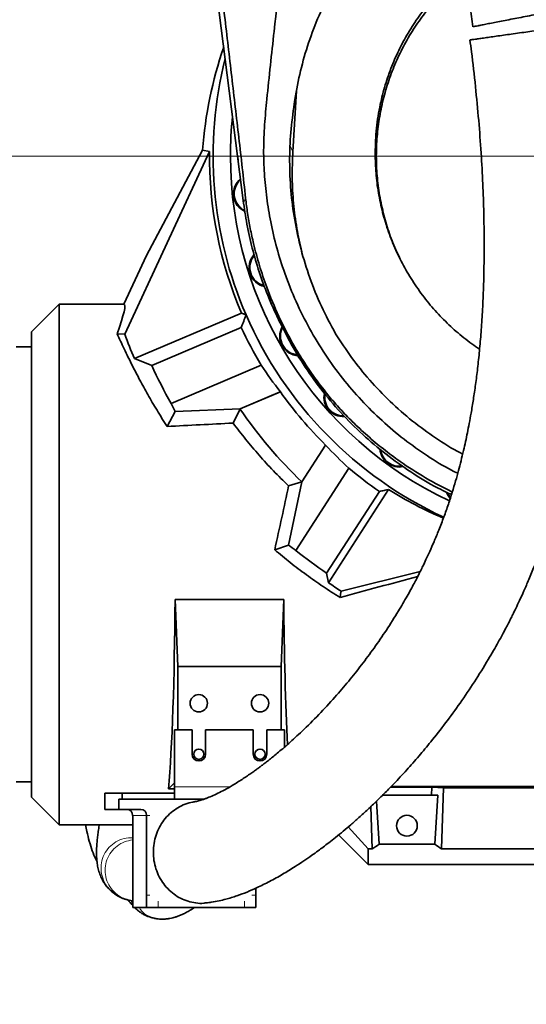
# Model space of a CAD drawing. Header units: millimetres. Extents: x 0 to 11920, y 0 to 8400.
# Tile 45 of 58: x 8463 to 8711, y 5092 to 5574. Entities that reach past the tile are written whole.
import ezdxf

# ---------------------------------------------------------------- set-up
doc = ezdxf.new("R2010")
doc.units = ezdxf.units.MM
doc.header["$LTSCALE"] = 20
doc.styles.add('SLDTEXTSTYLE0', font='TXT', dxfattribs={"width": 0.605})
doc.dimstyles.new('SLDDIMSTYLE0', dxfattribs={"dimtxt": 70, "dimasz": 70, "dimexe": 0, "dimexo": 0.0625, "dimgap": 17.5, "dimtad": 1, "dimdec": 1, "dimrnd": 1e-09, "dimzin": 12, "dimdsep": 46, "dimtxsty": 'SLDTEXTSTYLE0', "dimsah": 1, "dimcen": 0.09, "dimadec": 0, "dimazin": 3, "dimtfac": 1, "dimtofl": 0, "dimtmove": 0, "dimatfit": 3, "dimfxl": 1, "dimfrac": 2, "dimtolj": 1, "dimtzin": 12, "dimarcsym": 0})

# ---------------------------------------------------------------- blocks, each defined once
blk = doc.blocks.new('_D_1')
at = {"color": 7, "linetype": 'Continuous', "lineweight": 0}
for p, q in [((8748.97, 6652.36), (7964.06, 6652.36)), ((7994.06, 5507.36), (7994.06, 6652.36)), ((8748.97, 5507.36), (7964.06, 5507.36))]:
    blk.add_line(p, q, dxfattribs=at)
at = {"color": 7, "linetype": 'Continuous', "lineweight": 18}
for points in [[(7994.06, 6652.36), (7984.06, 6582.36), (8004.06, 6582.36)], [(7994.06, 5507.36), (8004.06, 5577.36), (7984.06, 5577.36)]]:
    blk.add_solid(points, dxfattribs=at)
at = {"color": 7, "linetype": 'Continuous', "lineweight": 18, "insert": (7903.83, 5972.92), "char_height": 70, "attachment_point": 1, "rotation": 90, "style": 'SLDTEXTSTYLE0'}
blk.add_mtext('1145', dxfattribs=at)
blk = doc.blocks.new('_D_2')
at = {"color": 7, "linetype": 'Continuous', "lineweight": 0}
for p, q in [((8752.97, 5503.36), (8752.97, 4888.48)), ((7290.47, 5303.36), (7290.47, 4888.48)), ((8752.97, 4918.48), (7290.47, 4918.48))]:
    blk.add_line(p, q, dxfattribs=at)
at = {"color": 7, "linetype": 'Continuous', "lineweight": 18}
for points in [[(7290.47, 4918.48), (7360.47, 4908.48), (7360.47, 4928.48)], [(8752.97, 4918.48), (8682.97, 4928.48), (8682.97, 4908.48)]]:
    blk.add_solid(points, dxfattribs=at)
at = {"color": 7, "linetype": 'Continuous', "lineweight": 18, "insert": (7874.68, 5008.72), "char_height": 70, "attachment_point": 1, "style": 'SLDTEXTSTYLE0'}
blk.add_mtext('1462,5', dxfattribs=at)
blk = doc.blocks.new('_D_6')
at = {"color": 7, "linetype": 'Continuous', "lineweight": 0}
for p, q in [((7071.47, 5203.36), (7071.47, 4732.67)), ((9039.97, 5147.81), (9039.97, 4732.67)), ((9039.97, 4762.67), (7071.47, 4762.67))]:
    blk.add_line(p, q, dxfattribs=at)
at = {"color": 7, "linetype": 'Continuous', "lineweight": 18}
for points in [[(7071.47, 4762.67), (7141.47, 4752.67), (7141.47, 4772.67)], [(9039.97, 4762.67), (8969.97, 4772.67), (8969.97, 4752.67)]]:
    blk.add_solid(points, dxfattribs=at)
at = {"color": 7, "linetype": 'Continuous', "lineweight": 18, "insert": (7908.68, 4852.91), "char_height": 70, "attachment_point": 1, "style": 'SLDTEXTSTYLE0'}
blk.add_mtext('1968,5', dxfattribs=at)
blk = doc.blocks.new('_D_7')
at = {"color": 7, "linetype": 'Continuous', "lineweight": 0}
for p, q in [((9106.18, 5404.47), (9106.18, 4552.86)), ((7071.47, 5203.36), (7071.47, 4552.86)), ((9106.18, 4582.86), (7071.47, 4582.86))]:
    blk.add_line(p, q, dxfattribs=at)
at = {"color": 7, "linetype": 'Continuous', "lineweight": 18}
for centre, start, end in [((8049.21, 4636.57), 153.4349, 206.5651), ((8128.44, 4636.57), 333.4349, 26.5651)]:
    blk.add_arc(centre, 120.11, start, end, dxfattribs=at)
for points in [[(7071.47, 4582.86), (7141.47, 4572.86), (7141.47, 4592.86)], [(9106.18, 4582.86), (9036.18, 4592.86), (9036.18, 4572.86)]]:
    blk.add_solid(points, dxfattribs=at)
at = {"color": 7, "linetype": 'Continuous', "lineweight": 18, "insert": (7941.78, 4673.09), "char_height": 70, "attachment_point": 1, "style": 'SLDTEXTSTYLE0'}
blk.add_mtext('2082,5', dxfattribs=at)

msp = doc.modelspace()

# ---------------------------------------------------------------- linework, layer by layer
at = {"color": 7, "linetype": 'Continuous', "lineweight": 35}
for p, q in [((8572.94, 5484.38), (8536.42, 5770.36)), ((8598.92, 5539.29), (8597.04, 5509.4)), ((8556.2, 5509.57), (8514.68, 5420.11)), ((8552.79, 5510.35), (8525.36, 5458.74)), ((8552.79, 5510.35), (8556.2, 5509.57)), ((8525.36, 5458.74), (8514.28, 5434.86)), ((8482.47, 5434.86), (8468.97, 5421.36)), ((8514.28, 5434.86), (8482.47, 5434.86)), ((8482.47, 5434.86), (8482.47, 5179.86)), ((8571.84, 5430.48), (8519.38, 5408.21)), ((8574.18, 5429.54), (8571.84, 5430.48)), ((8589.21, 5429.11), (8590.74, 5425.91)), ((8468.97, 5421.36), (8468.97, 5193.36)), ((8571.8, 5423.46), (8527.91, 5404.83)), ((8510.93, 5420.27), (8514.68, 5420.11)), ((8468.97, 5413.86), (8461.47, 5413.86)), ((8527.91, 5404.83), (8519.38, 5408.21)), ((8537.37, 5386.19), (8581.57, 5404.95)), ((8590.92, 5391.89), (8571.16, 5383.5)), ((8571.16, 5383.5), (8590.93, 5391.89)), ((8590.92, 5391.89), (8590.93, 5391.89)), ((8614.69, 5389.81), (8614.67, 5389.83)), ((8571.16, 5383.5), (8539.37, 5382.33)), ((8567.77, 5376.58), (8571.16, 5383.5)), ((8571.16, 5383.5), (8571.16, 5383.5)), ((8535.43, 5374.94), (8539.37, 5382.33)), ((8601.52, 5347.8), (8613.13, 5365.81)), ((8613.13, 5365.81), (8601.52, 5347.8)), ((8613.13, 5365.81), (8613.13, 5365.81)), ((8624.51, 5354.52), (8598.52, 5314.2)), ((8594.95, 5345.84), (8601.52, 5347.8)), ((8594.99, 5316.84), (8601.52, 5347.8)), ((8601.52, 5347.8), (8601.52, 5347.8)), ((8643.99, 5344.04), (8614.58, 5298.41)), ((8613.63, 5303.04), (8639.45, 5343.11)), ((8588.15, 5314.54), (8594.99, 5316.84)), ((8613.63, 5303.04), (8614.58, 5298.41)), ((8620.71, 5294.21), (8659.49, 5303.89)), ((8540.69, 5257.4), (8539.34, 5290.24)), ((8539.34, 5290.24), (8592.61, 5290.24)), ((8591.26, 5257.4), (8592.61, 5290.24)), ((8540.69, 5226.36), (8540.69, 5257.4)), ((8591.26, 5257.4), (8540.69, 5257.4)), ((8591.26, 5257.4), (8591.26, 5226.36)), ((8538.98, 5226.36), (8538.98, 5198.36)), ((8547.68, 5226.36), (8538.98, 5226.36)), ((8547.68, 5226.36), (8547.68, 5214.36)), ((8554.28, 5214.36), (8554.28, 5226.36)), ((8577.68, 5226.36), (8554.28, 5226.36)), ((8577.68, 5226.36), (8577.68, 5214.36)), ((8584.28, 5214.36), (8584.28, 5226.36)), ((8592.98, 5226.36), (8584.28, 5226.36)), ((8592.98, 5217.87), (8592.98, 5226.36)), ((8461.47, 5200.86), (8468.97, 5200.86)), ((8536.11, 5197.5), (8538.98, 5200.37)), ((8504.92, 5195.36), (8504.92, 5187.36)), ((8513.48, 5195.36), (8504.92, 5195.36)), ((8513.48, 5195.36), (8513.48, 5192.36)), ((8538.98, 5195.36), (8513.48, 5195.36)), ((8536.11, 5197.5), (8538.98, 5197.5)), ((8538.98, 5192.36), (8538.98, 5198.36)), ((8644.95, 5198.27), (8665.11, 5198.27)), ((8645.22, 5198.54), (8882.47, 5198.54)), ((8665.11, 5198.27), (8664.99, 5194.36)), ((8665.11, 5198.27), (8670.87, 5197.92)), ((8670.87, 5197.92), (8669.97, 5168.08)), ((8670.87, 5197.92), (8825.08, 5197.92)), ((8468.97, 5193.36), (8482.47, 5179.86)), ((8511.77, 5192.36), (8511.77, 5187.36)), ((8513.48, 5192.36), (8511.77, 5192.36)), ((8538.98, 5192.36), (8513.48, 5192.36)), ((8538.98, 5192.36), (8553.48, 5192.36)), ((8639.32, 5170.25), (8638.05, 5191.36)), ((8640.96, 5194.36), (8664.99, 5194.36)), ((8668.08, 5194.36), (8664.99, 5194.36)), ((8666.62, 5170.25), (8668.08, 5194.36)), ((8511.77, 5187.36), (8504.92, 5187.36)), ((8511.77, 5187.36), (8522.57, 5187.36)), ((8635.36, 5188.81), (8635.98, 5168.08)), ((8518.55, 5184.36), (8518.55, 5145.36)), ((8525.39, 5184.36), (8525.39, 5145.36)), ((8482.47, 5179.86), (8518.55, 5179.86)), ((8624.16, 5178.75), (8633.97, 5168.08)), ((8619.48, 5174.85), (8633.97, 5160.36)), ((8633.97, 5168.08), (8633.97, 5160.36)), ((8635.98, 5168.08), (8633.97, 5168.08)), ((8666.62, 5170.25), (8639.32, 5170.25)), ((8825.98, 5168.08), (8669.97, 5168.08)), ((8883.5, 5160.36), (8633.97, 5160.36)), ((8508.73, 5146.9), (8508.87, 5146.77)), ((8578.95, 5145.36), (8578.95, 5148.77)), ((8516.62, 5142.96), (8518.55, 5142.55)), ((8516.83, 5142.9), (8516.62, 5142.92)), ((8518.55, 5145.36), (8518.55, 5139.36)), ((8525.39, 5145.36), (8525.39, 5139.36)), ((8578.95, 5145.36), (8578.95, 5139.36)), ((8525.39, 5139.36), (8518.55, 5139.36)), ((8531.03, 5139.36), (8525.39, 5139.36)), ((8531.03, 5139.36), (8573.32, 5139.36)), ((8573.32, 5139.36), (8578.95, 5139.36))]:
    msp.add_line(p, q, dxfattribs=at)
at = {"color": 8, "linetype": 'Continuous', "lineweight": 18}
for p, q in [((8595.79, 5512.37), (8597.04, 5509.4)), ((8573.91, 5486.77), (8572.94, 5484.38)), ((8538.98, 5198.36), (8566.1, 5198.36)), ((8525.39, 5184.36), (8518.55, 5184.36)), ((8526.97, 5184.36), (8525.39, 5184.36)), ((8525.39, 5145.36), (8526.97, 5145.36)), ((8531.03, 5142.36), (8531.03, 5139.36)), ((8573.32, 5139.36), (8573.32, 5142.36)), ((8576.95, 5145.36), (8578.95, 5145.36))]:
    msp.add_line(p, q, dxfattribs=at)
at = {"color": 7, "linetype": 'Continuous', "lineweight": 35, "flags": 128}
for points in [[(8569.98, 5507.55), (8570.02, 5506.61), (8570.23, 5505.55)], [(8672.34, 5342.66), (8673.15, 5341.05), (8674.18, 5339.71)], [(8674.29, 5340.13), (8673.44, 5341.28), (8672.82, 5342.45)], [(8620.71, 5294.21), (8620.49, 5292.74), (8620.26, 5291.13)]]:
    msp.add_lwpolyline(points, dxfattribs=at)
at = {"color": 7, "linetype": 'Continuous', "lineweight": 35}
for centre, radius in [((8550.97, 5239.36), 4.25), ((8580.97, 5239.36), 4.25), ((8550.97, 5214.36), 2.5), ((8580.97, 5214.36), 2.5), ((8652.97, 5179.36), 5.1)]:
    msp.add_circle(centre, radius, dxfattribs=at)
for centre, radius, start, end in [((8752.97, 5507.36), 195, 165.8304, 203.5236), ((8752.97, 5507.36), 186.5, 173.9782, 180), ((8752.97, 5507.36), 196.78, 179.3568, 203), ((8752.97, 5507.36), 186.5, 180, 244.8825), ((8577.44, 5488.92), 9.5, 129.3429, 245.8893), ((8577.44, 5488.92), 9.14, 130.7887, 243.9259), ((8585.11, 5452.82), 9.5, 138.7742, 257.9686), ((8585.11, 5452.82), 9.14, 140.2433, 256.0478), ((8752.97, 5507.36), 195, 203.5236, 245.1412), ((8752.97, 5507.36), 199.66, 204.8501, 210.8581), ((8600.12, 5419.11), 9.5, 150.5994, 267.2741), ((8600.12, 5419.11), 9.14, 152.2002, 265.5363), ((8752.97, 5507.36), 253.76, 200.1106, 203), ((8752.97, 5507.36), 247.32, 204.4935, 209.337), ((8752.97, 5507.36), 198.98, 215.474, 225.3475), ((8621.81, 5389.26), 9.5, 168.681, 272.8422), ((8621.81, 5389.26), 9.14, 170.6004, 271.149), ((8752.97, 5507.36), 220, 214.2658, 226.4939), ((8649.23, 5364.57), 9.5, 184.4474, 281.3525), ((8649.23, 5364.57), 9.14, 186.8254, 279.8877), ((8752.97, 5507.36), 199.66, 229.9526, 235.3499), ((8752.97, 5507.36), 247.32, 231.3545, 235.7065), ((8550.98, 5214.36), 3.3, 180, 0), ((8580.98, 5214.36), 3.3, 180, 0), ((8515.64, 5184.45), 2.91, 358.2746, 88.1638), ((8522.48, 5184.45), 2.91, 358.2746, 88.1638)]:
    msp.add_arc(centre, radius, start, end, dxfattribs=at)
for centre, major_axis, ratio, start_param, end_param in [((8752.97, 5495.07), (0, 201.14), 0.998131, 1.238504, 1.494766), ((8455.1, 5307.36), (59.33, 127.47), 0.047514, 5.822205, 6.305296), ((8749.56, 5515.4), (-78.63, 185.23), 0.999058, 1.750815, 1.830684), ((8757.15, 5497.52), (-96.35, 227), 0.999058, 1.638156, 1.655812), ((7354.28, 5307.36), (2436.19, 127.33), 0.002735, 1.04924, 1.064479), ((8760.31, 5502.64), (169.07, -108.96), 0.999058, 4.46324, 4.542959), ((8579.68, 5307.36), (29.05, 127.49), 0.051099, 4.780341, 5.030546), ((8747.98, 5510.58), (165.12, -106.41), 0.999542, 4.72669, 4.881113), ((8743.98, 5513.16), (207.36, -133.63), 0.999058, 4.635767, 4.65364), ((8705.3, 5307.36), (469.97, 127.34), 0.013706, 1.667342, 1.74903), ((8759.36, 5503.25), (210.94, -135.94), 0.999542, 4.669628, 4.699217), ((8532.72, 5307.36), (0, 127.5), 0.052408, 3.673831, 4.577681), ((8599.23, 5307.36), (0, 127.5), 0.052408, 1.705504, 2.336394), ((8600.43, 5307.36), (-13.29, 146.8), 0.574205, 3.414992, 3.45851), ((8705.52, 5307.36), (13.29, 146.8), 0.574205, 2.824675, 2.868193)]:
    msp.add_ellipse(centre, major_axis=major_axis, ratio=ratio, start_param=start_param, end_param=end_param, dxfattribs=at)
for points, knots in [([(8573.91, 5486.77), (8573.37, 5491.69), (8572.29, 5501.53), (8570.59, 5516.42), (8568.86, 5531.34), (8567.1, 5546.28), (8565.35, 5561.22), (8560.66, 5601.83), (8555.89, 5643.56), (8550.98, 5686.46), (8548.88, 5704.85), (8546.76, 5723.26), (8544.62, 5741.67), (8541.93, 5764.21), (8538.67, 5790.82), (8534.85, 5821.49), (8530.98, 5852.09), (8527.09, 5882.66), (8523.2, 5913.22), (8516.76, 5964.13), (8507.8, 6035.43), (8498.29, 6110.76), (8490.84, 6169.9), (8485.46, 6212.86), (8480.07, 6255.81), (8474.67, 6298.73), (8471.04, 6327.27), (8469.22, 6341.54)], [0, 0, 0, 0, 0.017359, 0.034723, 0.052115, 0.06953, 0.086943, 0.104335, 0.211618, 0.233091, 0.254574, 0.27605, 0.297508, 0.318959, 0.354791, 0.390626, 0.426488, 0.462371, 0.498255, 0.534118, 0.641401, 0.748685, 0.798948, 0.849217, 0.899483, 0.949743, 1, 1, 1, 1]), ([(8677.88, 5352), (8676.87, 5352.49), (8671.7, 5354.99), (8662.85, 5360.49), (8651.41, 5368.55), (8640.63, 5377.65), (8630.54, 5387.64), (8621.21, 5398.52), (8612.69, 5410.27), (8605.08, 5422.82), (8598.46, 5436.07), (8593.15, 5449.32), (8589.06, 5462.41), (8586.14, 5474.79), (8584.16, 5486.97), (8583.03, 5498.66), (8582.59, 5510.6), (8583.12, 5522.72), (8584.93, 5542.15), (8588.85, 5576.79), (8592.89, 5617.11), (8597.39, 5656.08), (8599.03, 5675.69), (8599.85, 5685.5)], [0, 0, 0, 0, 0.009061, 0.046124, 0.083798, 0.12189, 0.159983, 0.198494, 0.237846, 0.277522, 0.317458, 0.357995, 0.393389, 0.428782, 0.461183, 0.493585, 0.524101, 0.558011, 0.591944, 0.682188, 0.840499, 0.920241, 1, 1, 1, 1]), ([(8723.57, 5667.91), (8723.47, 5667.89), (8719.25, 5667.11), (8710.96, 5665.2), (8698.95, 5661.34), (8687.3, 5656.52), (8676.11, 5650.75), (8665.46, 5644.08), (8655.4, 5636.56), (8645.97, 5628.27), (8637.18, 5619.19), (8629.1, 5609.36), (8621.78, 5598.82), (8615.32, 5587.76), (8609.53, 5575.78), (8604.59, 5562.9), (8600.65, 5549.16), (8598.66, 5539.1), (8597.89, 5533.68), (8597.78, 5532.95)], [0, 0, 0, 0, 0.00158, 0.064973, 0.128598, 0.192228, 0.255628, 0.318948, 0.382484, 0.446029, 0.509362, 0.574356, 0.639561, 0.704775, 0.769783, 0.842739, 0.915833, 0.988795, 1, 1, 1, 1]), ([(8673.19, 5648.2), (8675.22, 5636.7), (8677.91, 5621.49), (8680.88, 5602.66), (8682.52, 5591.63), (8684.02, 5581), (8684.91, 5574.06), (8685.33, 5570.76)], [0, 0, 0, 0, 0.44388, 0.586994, 0.729574, 0.871492, 1, 1, 1, 1]), ([(8681.36, 5599.31), (8680.45, 5598.63), (8676.98, 5596.01), (8671.46, 5590.8), (8664.84, 5583.72), (8658.83, 5575.98), (8653.47, 5567.78), (8648.85, 5559.19), (8644.99, 5550.3), (8641.86, 5541.03), (8639.36, 5530.76), (8637.63, 5519.49), (8637.48, 5511.42), (8637.4, 5507.36)], [0, 0, 0, 0, 0.032245, 0.123618, 0.214991, 0.307679, 0.401717, 0.493081, 0.584443, 0.676871, 0.770815, 0.88478, 1, 1, 1, 1]), ([(8681.64, 5597.43), (8680.57, 5596.62), (8676.89, 5593.81), (8671.22, 5588.4), (8664.66, 5581.24), (8658.79, 5573.57), (8653.51, 5565.36), (8648.96, 5556.74), (8645.17, 5547.8), (8642.16, 5538.61), (8639.91, 5529.11), (8638.48, 5519.48), (8637.86, 5509.79), (8638.07, 5500.14), (8639.09, 5490.44), (8640.92, 5480.88), (8643.58, 5471.56), (8646.34, 5463.88), (8648.52, 5459.44), (8649.28, 5457.87)], [0, 0, 0, 0, 0.025982, 0.089746, 0.151637, 0.213964, 0.276788, 0.34064, 0.402543, 0.464888, 0.527733, 0.591608, 0.653441, 0.715713, 0.778446, 0.842236, 0.904022, 0.96624, 1, 1, 1, 1]), ([(8734.5, 5580.31), (8734.46, 5580.3), (8734.38, 5580.28), (8733.31, 5580.08), (8731.54, 5579.73), (8729.03, 5579.25), (8725.93, 5578.64), (8722.28, 5577.93), (8718.35, 5577.17), (8714.15, 5576.35), (8710, 5575.55), (8705.87, 5574.74), (8702.01, 5573.99), (8698.38, 5573.29), (8695.11, 5572.65), (8692.19, 5572.09), (8689.71, 5571.6), (8687.71, 5571.21), (8686.27, 5570.93), (8685.45, 5570.77), (8685.42, 5570.77), (8685.41, 5570.77)], [0, 0, 0, 0, 0.054199, 0.111591, 0.170632, 0.228295, 0.287741, 0.34357, 0.401218, 0.453879, 0.508263, 0.557877, 0.609027, 0.657067, 0.706467, 0.755084, 0.804983, 0.856067, 0.908465, 0.962879, 1, 1, 1, 1]), ([(8554.62, 5141.56), (8555.44, 5141.65), (8557.54, 5141.87), (8560.74, 5142.5), (8564.04, 5143.29), (8566.93, 5144.12), (8570.46, 5145.27), (8574.66, 5146.86), (8579.96, 5149.17), (8585.79, 5152.05), (8591.97, 5155.49), (8597.58, 5158.93), (8602.34, 5162.06), (8606.11, 5164.66), (8609.25, 5166.92), (8612.01, 5168.97), (8614.83, 5171.13), (8618.13, 5173.73), (8621.72, 5176.66), (8625.56, 5179.91), (8629.56, 5183.43), (8633.8, 5187.3), (8638.11, 5191.4), (8642.36, 5195.59), (8647.27, 5200.62), (8652.78, 5206.54), (8658.83, 5213.39), (8665.21, 5221.03), (8671.94, 5229.6), (8679.07, 5239.37), (8686.06, 5249.71), (8691.48, 5258.42), (8695.36, 5265.04), (8697.65, 5269.1), (8699.65, 5272.75), (8701.31, 5275.87), (8702.65, 5278.43), (8703.79, 5280.68), (8704.98, 5283.06), (8706.44, 5286.05), (8708.26, 5289.89), (8710.41, 5294.6), (8712.85, 5300.22), (8715.62, 5306.98), (8718.46, 5314.48), (8721.16, 5322.26), (8723.48, 5329.58), (8725.47, 5336.37), (8727.16, 5342.62), (8728.56, 5348.2), (8729.72, 5353.12), (8730.7, 5357.56), (8731.61, 5361.9), (8732.5, 5366.42), (8733.54, 5372.02), (8734.69, 5378.81), (8735.9, 5386.93), (8737.05, 5395.72), (8738.1, 5405.19), (8739.02, 5415.4), (8739.79, 5426.43), (8740.38, 5438.38), (8740.74, 5451.26), (8740.82, 5465.03), (8740.59, 5479.67), (8740.01, 5495.1), (8739.09, 5511.31), (8737.82, 5528.25), (8736.18, 5545.87), (8734.66, 5560.28), (8733.59, 5568.8), (8733.28, 5571.25)], [0, 0, 0, 0, 0.0071125, 0.0182753, 0.0278485, 0.0362712, 0.0445315, 0.0603248, 0.0762792, 0.0966054, 0.1181454, 0.1387794, 0.1535812, 0.1669061, 0.1776507, 0.1860946, 0.1956346, 0.2071203, 0.2205789, 0.2332894, 0.2473899, 0.2627023, 0.2779926, 0.2930141, 0.3077495, 0.33029, 0.352036, 0.372949, 0.3996461, 0.42601, 0.4525261, 0.4791043, 0.489171, 0.4986136, 0.5067283, 0.5135387, 0.5190659, 0.5233286, 0.5278952, 0.5341364, 0.5420251, 0.551527, 0.5626018, 0.5751969, 0.5903384, 0.6043616, 0.617152, 0.6287659, 0.6392516, 0.6486471, 0.6565337, 0.6634976, 0.6702994, 0.6775625, 0.6852864, 0.6970526, 0.7097601, 0.7234222, 0.7380564, 0.7536852, 0.7705784, 0.7889139, 0.8087034, 0.8299544, 0.8526693, 0.8768588, 0.9025359, 0.9296792, 0.9582193, 0.9880305, 1, 1, 1, 1]), ([(8727.3, 5570.4), (8726.37, 5570.27), (8724.5, 5570.01), (8721.08, 5569.52), (8717.29, 5568.99), (8713.3, 5568.42), (8709.17, 5567.84), (8705.15, 5567.27), (8701.23, 5566.72), (8697.57, 5566.2), (8694.18, 5565.73), (8691.16, 5565.3), (8688.55, 5564.93), (8686.44, 5564.63), (8684.9, 5564.42), (8684, 5564.29), (8683.96, 5564.28), (8683.94, 5564.28)], [0, 0, 0, 0, 0.067772, 0.137448, 0.205245, 0.275162, 0.340368, 0.407572, 0.471066, 0.53638, 0.600368, 0.666083, 0.732529, 0.800713, 0.870783, 0.942698, 1, 1, 1, 1]), ([(8683.84, 5564.27), (8684.1, 5562.35), (8685.11, 5554.81), (8686.58, 5541.63), (8688.17, 5525.07), (8689.36, 5509.17), (8690.18, 5494.03), (8690.67, 5479.72), (8690.86, 5466.29), (8690.79, 5453.74), (8690.49, 5442.07), (8690, 5431.27), (8689.35, 5421.3), (8688.56, 5412.1), (8687.65, 5403.57), (8686.65, 5395.65), (8685.58, 5388.32), (8684.53, 5381.98), (8683.54, 5376.54), (8682.63, 5371.92), (8681.69, 5367.48), (8680.66, 5362.89), (8679.51, 5358.15), (8678.23, 5353.18), (8676.8, 5348.06), (8675.15, 5342.54), (8673.24, 5336.64), (8671.05, 5330.43), (8668.7, 5324.32), (8666.38, 5318.69), (8664.26, 5313.89), (8662.43, 5309.92), (8660.92, 5306.77), (8659.74, 5304.37), (8658.72, 5302.36), (8657.66, 5300.3), (8656.38, 5297.85), (8654.82, 5294.96), (8652.99, 5291.68), (8650.97, 5288.16), (8647.6, 5282.51), (8642.91, 5275.11), (8636.87, 5266.32), (8630.7, 5258.01), (8624.3, 5249.98), (8617.31, 5241.82), (8609.68, 5233.58), (8603.2, 5227.16), (8598.27, 5222.56), (8595.1, 5219.71), (8592.16, 5217.15), (8589.53, 5214.94), (8587.2, 5213.03), (8585.16, 5211.41), (8583.37, 5210.02), (8581.8, 5208.82), (8580.29, 5207.69), (8578.69, 5206.53), (8576.86, 5205.22), (8574.83, 5203.82), (8572.67, 5202.38), (8570.43, 5200.94), (8567.7, 5199.26), (8564.55, 5197.43), (8561.13, 5195.63), (8558.02, 5194.16), (8555.62, 5193.15), (8553.86, 5192.49), (8552.6, 5192.05), (8551.36, 5191.67), (8550.21, 5191.36), (8549.47, 5191.2), (8549.17, 5191.16), (8549.08, 5191.14)], [0, 0, 0, 0, 0.010396, 0.040925, 0.0701, 0.097812, 0.123982, 0.148553, 0.171491, 0.192804, 0.212535, 0.230742, 0.247483, 0.262894, 0.277303, 0.29077, 0.303322, 0.314978, 0.32367, 0.331805, 0.339388, 0.347374, 0.356661, 0.365417, 0.375124, 0.385816, 0.397547, 0.41039, 0.424115, 0.436697, 0.447691, 0.457003, 0.464607, 0.470356, 0.474553, 0.479558, 0.485835, 0.493267, 0.501987, 0.51181, 0.521779, 0.548936, 0.576122, 0.603203, 0.63106, 0.660584, 0.69487, 0.730865, 0.745418, 0.759562, 0.772506, 0.784249, 0.794442, 0.803536, 0.811543, 0.818476, 0.824683, 0.832074, 0.840377, 0.849939, 0.860246, 0.870926, 0.881952, 0.900111, 0.91793, 0.934786, 0.950744, 0.95905, 0.967367, 0.975667, 0.984669, 0.995558, 1, 1, 1, 1]), ([(8597.78, 5532.95), (8597.13, 5528.3), (8595.81, 5518.98), (8595.31, 5504.75), (8595.92, 5490.42), (8597.77, 5476), (8600.86, 5461.73), (8605.23, 5447.58), (8610.81, 5433.68), (8615.59, 5424.81), (8617.98, 5420.38)], [0, 0, 0, 0, 0.1206857, 0.2413726, 0.3653943, 0.4894163, 0.6151652, 0.7409136, 0.8704578, 1, 1, 1, 1]), ([(8601.46, 5460.48), (8600.59, 5464.3), (8598.8, 5472.16), (8597.27, 5484.31), (8596.53, 5496.83), (8596.87, 5505.2), (8597.04, 5509.4)], [0, 0, 0, 0, 0.237985, 0.49045, 0.744432, 1, 1, 1, 1]), ([(8637.4, 5507.36), (8637.52, 5504.16), (8637.75, 5497.75), (8639.12, 5488.12), (8641.26, 5478.53), (8644.22, 5469.16), (8647.95, 5460.14), (8652.4, 5451.5), (8657.61, 5443.18), (8663.5, 5435.34), (8670, 5428.05), (8677.06, 5421.41), (8683.27, 5416.32), (8687.3, 5413.7), (8688.59, 5412.86)], [0, 0, 0, 0, 0.085784, 0.172167, 0.260426, 0.349331, 0.4354, 0.522081, 0.609696, 0.698587, 0.784922, 0.871256, 0.958596, 1, 1, 1, 1]), ([(8614.67, 5389.83), (8611.7, 5393.49), (8605.75, 5400.81), (8597.96, 5412.64), (8591.04, 5424.98), (8585.41, 5437.21), (8580.92, 5449.15), (8577.45, 5460.7), (8574.69, 5472.45), (8573.52, 5480.4), (8572.94, 5484.38)], [0, 0, 0, 0, 0.134755, 0.269583, 0.40448, 0.53944, 0.654535, 0.769665, 0.884822, 1, 1, 1, 1]), ([(8614.67, 5389.83), (8612.59, 5392.48), (8608.41, 5397.8), (8602.65, 5406.18), (8596.39, 5416.41), (8590.04, 5428.69), (8584.6, 5441.75), (8580.6, 5453.74), (8578.01, 5463.34), (8576.15, 5471.9), (8574.81, 5479.33), (8574.21, 5484.29), (8573.91, 5486.77)], [0, 0, 0, 0, 0.095153, 0.1904, 0.285568, 0.432183, 0.5788, 0.683315, 0.787831, 0.858598, 0.929383, 1, 1, 1, 1]), ([(8574.18, 5429.54), (8573.78, 5428.52), (8572.97, 5426.49), (8572.19, 5424.47), (8571.8, 5423.46)], [0, 0, 0, 0, 0.497623, 1, 1, 1, 1]), ([(8674.81, 5341.57), (8673.09, 5342.36), (8666.73, 5345.28), (8656.45, 5351.46), (8644.06, 5360.02), (8632.52, 5369.61), (8621.7, 5380.22), (8611.81, 5391.68), (8602.99, 5403.95), (8596.43, 5414.49), (8593.22, 5421.16), (8592.18, 5423.31)], [0, 0, 0, 0, 0.047886, 0.176932, 0.302537, 0.42903, 0.556411, 0.685925, 0.812189, 0.939327, 1, 1, 1, 1]), ([(8510.93, 5420.27), (8511.46, 5419.13), (8512.53, 5416.85), (8514.35, 5412.99), (8516.36, 5408.83), (8518.89, 5403.77), (8522.03, 5397.7), (8525.98, 5390.51), (8530.39, 5382.9), (8533.75, 5377.59), (8535.43, 5374.94)], [0, 0, 0, 0, 0.101812, 0.203623, 0.306915, 0.410207, 0.555551, 0.700899, 0.850445, 1, 1, 1, 1]), ([(8617.98, 5420.38), (8620.53, 5416.45), (8625.65, 5408.56), (8634.64, 5397.48), (8644.61, 5387.04), (8655.42, 5377.54), (8667.02, 5369.19), (8675.31, 5363.86), (8679.95, 5361.61), (8680.29, 5361.44)], [0, 0, 0, 0, 0.162486, 0.326087, 0.493291, 0.661779, 0.82266, 0.986728, 1, 1, 1, 1]), ([(8675.21, 5342.8), (8670.81, 5345.05), (8661.99, 5349.56), (8650.81, 5356.82), (8641.36, 5363.85), (8633.53, 5370.39), (8626.51, 5376.96), (8620.23, 5383.42), (8616.54, 5387.68), (8614.69, 5389.81)], [0, 0, 0, 0, 0.191575, 0.384943, 0.517091, 0.649239, 0.781225, 0.890497, 1, 1, 1, 1]), ([(8594.95, 5345.84), (8592.45, 5348.28), (8587.45, 5353.19), (8580.45, 5360.85), (8573.8, 5368.69), (8569.78, 5373.94), (8567.77, 5376.58)], [0, 0, 0, 0, 0.24652, 0.494296, 0.746328, 1, 1, 1, 1]), ([(8639.45, 5343.11), (8640.23, 5343.27), (8641.74, 5343.57), (8643.26, 5343.89), (8643.99, 5344.04)], [0, 0, 0, 0, 0.518181, 1, 1, 1, 1]), ([(8588.15, 5314.54), (8590.68, 5312.43), (8595.76, 5308.2), (8603.69, 5302.21), (8611.83, 5296.47), (8617.45, 5292.91), (8620.26, 5291.13)], [0, 0, 0, 0, 0.248625, 0.497835, 0.748671, 1, 1, 1, 1]), ([(8549.09, 5191.07), (8548.75, 5191.04), (8547.11, 5190.91), (8544.23, 5189.97), (8540.62, 5188.27), (8537.32, 5185.87), (8534.46, 5182.96), (8532.08, 5179.55), (8530.29, 5175.79), (8529.11, 5171.73), (8528.6, 5167.56), (8528.75, 5163.32), (8529.56, 5159.2), (8531.02, 5155.25), (8533.06, 5151.65), (8535.67, 5148.43), (8538.68, 5145.79), (8542.04, 5143.68), (8544.45, 5142.8), (8545.67, 5142.36)], [0, 0, 0, 0, 0.015908, 0.076869, 0.139598, 0.200553, 0.263278, 0.324206, 0.386902, 0.447785, 0.510435, 0.571286, 0.633901, 0.69476, 0.757382, 0.81829, 0.880961, 0.939694, 1, 1, 1, 1]), ([(8495.49, 5179.86), (8495.69, 5178.76), (8496.2, 5175.88), (8497.28, 5171.6), (8498.72, 5167.05), (8500.01, 5163.77), (8500.86, 5162.05), (8501.07, 5161.62)], [0, 0, 0, 0, 0.154913, 0.401208, 0.659489, 0.914296, 1, 1, 1, 1]), ([(8502.19, 5179.86), (8502.18, 5179.75), (8502, 5178.58), (8501.72, 5176.64), (8501.36, 5173.93), (8501.07, 5171.22), (8500.86, 5168.24), (8500.79, 5165.07), (8500.99, 5161.79), (8501.46, 5158.96), (8502.12, 5156.4), (8503.16, 5153.83), (8504.2, 5151.94), (8505.28, 5150.29), (8506.79, 5148.51), (8507.99, 5147.26), (8508.77, 5146.72), (8508.81, 5146.7)], [0, 0, 0, 0, 0.00802, 0.085077, 0.153491, 0.225064, 0.306597, 0.401416, 0.511895, 0.595111, 0.676154, 0.749568, 0.797438, 0.853836, 0.919967, 0.996708, 1, 1, 1, 1]), ([(8508.65, 5146.82), (8508.88, 5146.63), (8509.39, 5146.23), (8510.08, 5145.75), (8510.69, 5145.34), (8511.22, 5145.01), (8511.67, 5144.73), (8512.05, 5144.51), (8512.38, 5144.34), (8512.67, 5144.19), (8512.96, 5144.06), (8513.27, 5143.93), (8513.62, 5143.8), (8514.05, 5143.65), (8514.57, 5143.48), (8515.2, 5143.29), (8515.94, 5143.07), (8516.55, 5142.93), (8516.82, 5142.86)], [0, 0, 0, 0, 0.032977, 0.071516, 0.119298, 0.17803, 0.247654, 0.326675, 0.41252, 0.501904, 0.591192, 0.676761, 0.755353, 0.824436, 0.882559, 0.929709, 0.967626, 1, 1, 1, 1]), ([(8516.44, 5142.96), (8516.59, 5142.73), (8516.98, 5142.18), (8517.69, 5141.25), (8518.26, 5140.61), (8518.55, 5140.29)], [0, 0, 0, 0, 0.2515955, 0.6219932, 1, 1, 1, 1]), ([(8545.67, 5142.36), (8546.94, 5142.06), (8549.51, 5141.44), (8552.57, 5141.21), (8554.25, 5141.55), (8554.61, 5141.62)], [0, 0, 0, 0, 0.432457, 0.877451, 1, 1, 1, 1]), ([(8519.46, 5139.36), (8519.83, 5138.99), (8520.39, 5138.41), (8521, 5137.97), (8521.21, 5137.82)], [0, 0, 0, 0, 0.6529, 1, 1, 1, 1]), ([(8521.32, 5137.69), (8521.74, 5137.38), (8522.64, 5136.71), (8523.61, 5136.09), (8524.46, 5135.62), (8525.18, 5135.3), (8525.72, 5135.12), (8526.04, 5135.04), (8526.11, 5135.04), (8526.01, 5135.09), (8525.58, 5135.25), (8525.27, 5135.38), (8524.97, 5135.52), (8524.69, 5135.65), (8524.32, 5135.82), (8523.87, 5136.05), (8523.66, 5136.14), (8523.85, 5136), (8524.54, 5135.59), (8525.31, 5135.23), (8526.01, 5134.95), (8526.79, 5134.67), (8527.62, 5134.41), (8528.19, 5134.25), (8528.47, 5134.18)], [0, 0, 0, 0, 0.049137, 0.10427, 0.166116, 0.229949, 0.290232, 0.342528, 0.378785, 0.406103, 0.426665, 0.448886, 0.473509, 0.500509, 0.529813, 0.593052, 0.656575, 0.716908, 0.773669, 0.814777, 0.862145, 0.911143, 0.957326, 1, 1, 1, 1]), ([(8528.56, 5134.21), (8529.16, 5134.06), (8530.64, 5133.68), (8532.75, 5133.58), (8534.86, 5133.66), (8536.68, 5133.91), (8538.14, 5134.22), (8539.23, 5134.52), (8540.04, 5134.77), (8540.77, 5135.02), (8541.55, 5135.32), (8542.61, 5135.76), (8544.02, 5136.42), (8545.85, 5137.42), (8547.46, 5138.39), (8548.49, 5139.14), (8548.8, 5139.36)], [0, 0, 0, 0, 0.0807317, 0.1998654, 0.3009227, 0.3843783, 0.4500799, 0.497906, 0.5314193, 0.567088, 0.6069402, 0.650976, 0.7336585, 0.8310326, 0.9483871, 1, 1, 1, 1])]:
    msp.add_open_spline(points, degree=3, knots=knots, dxfattribs=at)
at = {"color": 8, "linetype": 'Continuous', "lineweight": 18}
for points, knots in [([(8518.55, 5173.49), (8517.13, 5173.44), (8514.28, 5173.33), (8510.27, 5171.62), (8506.88, 5168.93), (8504.42, 5165.34), (8503.06, 5161.22), (8502.93, 5156.87), (8504.05, 5152.68), (8506.01, 5149.2), (8507.92, 5147.58), (8508.73, 5146.9)], [0, 0, 0, 0, 0.113242, 0.227629, 0.34209, 0.45687, 0.571339, 0.685937, 0.800766, 0.91557, 1, 1, 1, 1]), ([(8516.62, 5142.92), (8516.6, 5142.92), (8515.18, 5143.07), (8512.57, 5144.4), (8509.18, 5146.9), (8506.64, 5150.37), (8505.16, 5154.36), (8504.85, 5158.62), (8505.76, 5162.79), (8507.79, 5166.54), (8510.8, 5169.55), (8514.47, 5171.67), (8517.21, 5172.15), (8518.55, 5172.38)], [0, 0, 0, 0, 0.001471, 0.101564, 0.201827, 0.302192, 0.402394, 0.502537, 0.602748, 0.70294, 0.803072, 0.903183, 1, 1, 1, 1]), ([(8518.55, 5141.01), (8518.47, 5141.13), (8518.13, 5141.65), (8517.96, 5142.25), (8517.83, 5142.71)], [0, 0, 0, 0, 0.239375, 1, 1, 1, 1]), ([(8521.4, 5137.69), (8521.23, 5137.8), (8520.55, 5138.25), (8520.04, 5138.89), (8519.65, 5139.36)], [0, 0, 0, 0, 0.248032, 1, 1, 1, 1]), ([(8521.85, 5139.36), (8521.99, 5139.08), (8522.43, 5138.17), (8523.59, 5136.85), (8525.25, 5135.51), (8526.94, 5134.6), (8528.1, 5134.32), (8528.56, 5134.2)], [0, 0, 0, 0, 0.105931, 0.349275, 0.592733, 0.836418, 1, 1, 1, 1])]:
    msp.add_open_spline(points, degree=3, knots=knots, dxfattribs=at)

# ---------------------------------------------------------------- dimensions: what is measured, and where the dimension line sits
at = {"color": 7, "linetype": 'Continuous', "lineweight": 18}
dim = msp.add_linear_dim(base=(7994.06, 6652.36), p1=(8752.97, 5507.36), p2=(8752.97, 6652.36), angle=90, dimstyle='SLDDIMSTYLE0', dxfattribs=at)
dim.commit()
dim.dimension.update_dxf_attribs({"geometry": '_D_1', "text_midpoint": (7994.06, 6079.86), "dimtype": 160})
for base, p1, p2, picture, middle in [((7290.47, 4918.48), (8752.97, 5507.36), (7290.47, 5307.36), '_D_2', (8021.72, 4918.48)), ((7071.47, 4762.67), (9039.97, 5151.81), (7071.47, 5207.36), '_D_6', (8055.72, 4762.67))]:
    dim = msp.add_linear_dim(base=base, p1=p1, p2=p2, dimstyle='SLDDIMSTYLE0', dxfattribs=at)
    dim.commit()
    dim.dimension.update_dxf_attribs({"geometry": picture, "text_midpoint": middle, "dimtype": 160})
dim = msp.add_linear_dim(base=(7071.47, 4582.86), p1=(9106.18, 5408.47), p2=(7071.47, 5207.36), text='(2082,5)', dimstyle='SLDDIMSTYLE0', dxfattribs=at)
dim.commit()
dim.dimension.update_dxf_attribs({"geometry": '_D_7', "text_midpoint": (8088.82, 4582.86), "dimtype": 160})

doc.saveas('drawing.dxf')
